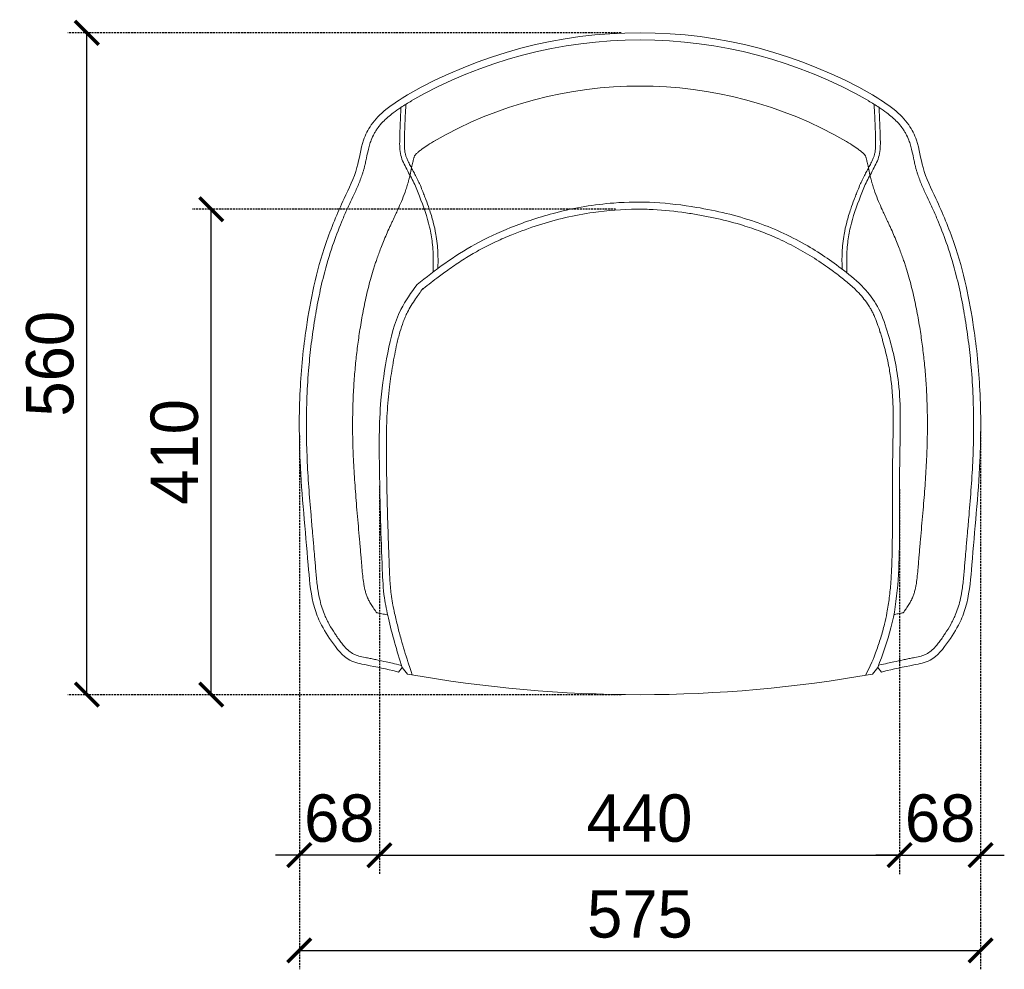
# Model space of a CAD drawing. Header units: millimetres. Extents: x 193134 to 268609, y 2024 to 10978.
# Tile 20 of 27: x 260055 to 260886, y 8786 to 9588. Entities that reach past the tile are written whole.
import ezdxf

# ---------------------------------------------------------------- set-up
doc = ezdxf.new("R2010")
doc.units = ezdxf.units.MM
doc.header["$LTSCALE"] = 2.5
doc.linetypes.add('DASHED2', pattern=[9.525, 6.35, -3.175])
doc.layers.add('Dimension', color=40, linetype='Continuous', lineweight=0)
doc.layers.add('ELEVATION 4', color=35, linetype='Continuous', lineweight=9)
doc.styles.get("Standard").update_dxf_attribs({"font": 'GOTHIC.TTF'})
doc.dimstyles.new('AJKD_20', dxfattribs={"dimscale": 20, "dimtxt": 2, "dimasz": 1, "dimexe": 0.8, "dimexo": 0.8, "dimgap": 0.5, "dimtad": 1, "dimdec": 0, "dimzin": 0, "dimdsep": 46, "dimtxsty": 'Standard', "dimblk": 'ARCHTICK', "dimcen": 0.125, "dimclrd": 251, "dimclre": 251, "dimclrt": 42, "dimadec": 0, "dimazin": 0, "dimtfac": 1, "dimtdec": 0, "dimtix": 1, "dimtmove": 0, "dimatfit": 3, "dimfxl": 0, "dimtolj": 1, "dimtzin": 0, "dimarcsym": 0})

# ---------------------------------------------------------------- blocks, each defined once
blk = doc.blocks.new('_ArchTick')
at = {"color": 0, "linetype": 'ByBlock', "const_width": 0.15}
blk.add_lwpolyline([(-0.5, -0.5), (0.5, 0.5)], dxfattribs=at)
blk = doc.blocks.new('*D46')
at = {"layer": 'Defpoints', "color": 0, "ltscale": 0.1}
for p in [(260358.47, 9210.2), (260797.61, 9207.32), (260797.61, 8882.22)]:
    blk.add_point(p, dxfattribs=at)
at = {"layer": 'Dimension', "color": 251, "linetype": 'DASHED2', "lineweight": -2, "ltscale": 0.1}
for p, q in [((260358.47, 9194.2), (260358.47, 8866.22)), ((260797.61, 9191.32), (260797.61, 8866.22))]:
    blk.add_line(p, q, dxfattribs=at)
at = {"layer": 'Dimension', "color": 251, "lineweight": -2, "ltscale": 0.1}
blk.add_line((260358.47, 8882.22), (260797.61, 8882.22), dxfattribs=at)
at = {"layer": 'Dimension', "color": 251, "lineweight": -2, "ltscale": 0.1, "xscale": 20, "yscale": 20, "zscale": 20, "rotation": 180}
blk.add_blockref('_ArchTick', (260358.47, 8882.22), dxfattribs=at)
at = {"layer": 'Dimension', "color": 251, "lineweight": -2, "ltscale": 0.1, "xscale": 20, "yscale": 20, "zscale": 20}
blk.add_blockref('_ArchTick', (260797.61, 8882.22), dxfattribs=at)
at = {"layer": 'Dimension', "color": 42, "ltscale": 0.1, "insert": (260578.04, 8913.23), "char_height": 40, "attachment_point": 5}
blk.add_mtext('\\A1;440', dxfattribs=at)
blk = doc.blocks.new('*D47')
at = {"layer": 'Defpoints', "color": 0, "ltscale": 0.1}
for p in [(260290.88, 9252.5), (260865.95, 9255.97), (260865.95, 8801.8)]:
    blk.add_point(p, dxfattribs=at)
at = {"layer": 'Dimension', "color": 251, "linetype": 'DASHED2', "lineweight": -2, "ltscale": 0.1}
for p, q in [((260290.88, 9236.5), (260290.88, 8785.8)), ((260865.95, 9239.97), (260865.95, 8785.8))]:
    blk.add_line(p, q, dxfattribs=at)
at = {"layer": 'Dimension', "color": 251, "lineweight": -2, "ltscale": 0.1}
blk.add_line((260290.88, 8801.8), (260865.95, 8801.8), dxfattribs=at)
at = {"layer": 'Dimension', "color": 251, "lineweight": -2, "ltscale": 0.1, "xscale": 20, "yscale": 20, "zscale": 20, "rotation": 180}
blk.add_blockref('_ArchTick', (260290.88, 8801.8), dxfattribs=at)
at = {"layer": 'Dimension', "color": 251, "lineweight": -2, "ltscale": 0.1, "xscale": 20, "yscale": 20, "zscale": 20}
blk.add_blockref('_ArchTick', (260865.95, 8801.8), dxfattribs=at)
at = {"layer": 'Dimension', "color": 42, "ltscale": 0.1, "insert": (260578.41, 8832.3), "char_height": 40, "attachment_point": 5}
blk.add_mtext('\\A1;575', dxfattribs=at)
blk = doc.blocks.new('*D48')
at = {"layer": 'Defpoints', "color": 0, "ltscale": 0.1}
for p in [(260216.55, 9427.71), (260573.88, 9427.71), (260578.47, 9017.73)]:
    blk.add_point(p, dxfattribs=at)
at = {"layer": 'Dimension', "color": 251, "linetype": 'DASHED2', "lineweight": -2, "ltscale": 0.1}
for p, q in [((260557.88, 9427.71), (260200.55, 9427.71)), ((260562.47, 9017.73), (260200.55, 9017.73))]:
    blk.add_line(p, q, dxfattribs=at)
at = {"layer": 'Dimension', "color": 251, "lineweight": -2, "ltscale": 0.1}
blk.add_line((260216.55, 9017.73), (260216.55, 9427.71), dxfattribs=at)
at = {"layer": 'Dimension', "color": 251, "lineweight": -2, "ltscale": 0.1, "xscale": 20, "yscale": 20, "zscale": 20}
for p, rotation in [((260216.55, 9427.71), 90), ((260216.55, 9017.73), 270)]:
    blk.add_blockref('_ArchTick', p, dxfattribs=dict(at, rotation=rotation))
at = {"layer": 'Dimension', "color": 42, "ltscale": 0.1, "insert": (260185.55, 9222.72), "char_height": 40, "attachment_point": 5, "rotation": 90}
blk.add_mtext('\\A1;410', dxfattribs=at)
blk = doc.blocks.new('*D49')
at = {"layer": 'Defpoints', "color": 0, "ltscale": 0.1}
for p in [(260111.54, 9576.71), (260578.44, 9576.71), (260578.47, 9017.73)]:
    blk.add_point(p, dxfattribs=at)
at = {"layer": 'Dimension', "color": 251, "linetype": 'DASHED2', "lineweight": -2, "ltscale": 0.1}
for p, q in [((260562.44, 9576.71), (260095.54, 9576.71)), ((260562.47, 9017.73), (260095.54, 9017.73))]:
    blk.add_line(p, q, dxfattribs=at)
at = {"layer": 'Dimension', "color": 251, "lineweight": -2, "ltscale": 0.1}
blk.add_line((260111.54, 9017.73), (260111.54, 9576.71), dxfattribs=at)
at = {"layer": 'Dimension', "color": 251, "lineweight": -2, "ltscale": 0.1, "xscale": 20, "yscale": 20, "zscale": 20}
for p, rotation in [((260111.54, 9576.71), 90), ((260111.54, 9017.73), 270)]:
    blk.add_blockref('_ArchTick', p, dxfattribs=dict(at, rotation=rotation))
at = {"layer": 'Dimension', "color": 42, "ltscale": 0.1, "insert": (260080.53, 9297.22), "char_height": 40, "attachment_point": 5, "rotation": 90}
blk.add_mtext('\\A1;560', dxfattribs=at)
blk = doc.blocks.new('*D50')
at = {"layer": 'Defpoints', "color": 0, "ltscale": 0.1}
for p in [(260290.88, 9252.5), (260358.47, 9210.2), (260290.88, 8882.22)]:
    blk.add_point(p, dxfattribs=at)
at = {"layer": 'Dimension', "color": 251, "linetype": 'DASHED2', "lineweight": -2, "ltscale": 0.1}
for p, q in [((260290.88, 9236.5), (260290.88, 8866.22)), ((260358.47, 9194.2), (260358.47, 8866.22))]:
    blk.add_line(p, q, dxfattribs=at)
at = {"layer": 'Dimension', "color": 251, "lineweight": -2, "ltscale": 0.1}
for p, q in [((260290.88, 8882.22), (260270.88, 8882.22)), ((260358.47, 8882.22), (260290.88, 8882.22)), ((260358.47, 8882.22), (260378.47, 8882.22))]:
    blk.add_line(p, q, dxfattribs=at)
at = {"layer": 'Dimension', "color": 251, "lineweight": -2, "ltscale": 0.1, "xscale": 20, "yscale": 20, "zscale": 20}
blk.add_blockref('_ArchTick', (260290.88, 8882.22), dxfattribs=at)
at = {"layer": 'Dimension', "color": 251, "lineweight": -2, "ltscale": 0.1, "xscale": 20, "yscale": 20, "zscale": 20, "rotation": 180}
blk.add_blockref('_ArchTick', (260358.47, 8882.22), dxfattribs=at)
at = {"layer": 'Dimension', "color": 42, "ltscale": 0.1, "insert": (260324.67, 8913.23), "char_height": 40, "attachment_point": 5}
blk.add_mtext('\\A1;68', dxfattribs=at)
blk = doc.blocks.new('*D51')
at = {"layer": 'Defpoints', "color": 0, "ltscale": 0.1}
for p in [(260865.95, 9255.97), (260797.61, 9207.32), (260865.95, 8882.22)]:
    blk.add_point(p, dxfattribs=at)
at = {"layer": 'Dimension', "color": 251, "linetype": 'DASHED2', "lineweight": -2, "ltscale": 0.1}
for p, q in [((260865.95, 9239.97), (260865.95, 8866.22)), ((260797.61, 9191.32), (260797.61, 8866.22))]:
    blk.add_line(p, q, dxfattribs=at)
at = {"layer": 'Dimension', "color": 251, "lineweight": -2, "ltscale": 0.1}
for p, q in [((260797.61, 8882.22), (260777.61, 8882.22)), ((260797.61, 8882.22), (260865.95, 8882.22)), ((260865.95, 8882.22), (260885.95, 8882.22))]:
    blk.add_line(p, q, dxfattribs=at)
at = {"layer": 'Dimension', "color": 251, "lineweight": -2, "ltscale": 0.1, "xscale": 20, "yscale": 20, "zscale": 20}
blk.add_blockref('_ArchTick', (260797.61, 8882.22), dxfattribs=at)
at = {"layer": 'Dimension', "color": 251, "lineweight": -2, "ltscale": 0.1, "xscale": 20, "yscale": 20, "zscale": 20, "rotation": 180}
blk.add_blockref('_ArchTick', (260865.95, 8882.22), dxfattribs=at)
at = {"layer": 'Dimension', "color": 42, "ltscale": 0.1, "insert": (260831.78, 8913.23), "char_height": 40, "attachment_point": 5}
blk.add_mtext('\\A1;68', dxfattribs=at)

msp = doc.modelspace()

# ---------------------------------------------------------------- linework, layer by layer
at = {"layer": 'ELEVATION 4'}
for p, q in [((260374.49, 9036.73), (260373.03, 9037.3)), ((260377.77, 9040.61), (260374.49, 9036.73)), ((260382.26, 9035.16), (260377.77, 9040.61)), ((260774.62, 9035.16), (260779.11, 9040.61)), ((260779.11, 9040.61), (260782.38, 9036.73)), ((260782.38, 9036.73), (260783.85, 9037.3))]:
    msp.add_line(p, q, dxfattribs=at)
for centre, radius, start, end in [((260578.44, 9183.33), 393.38, 60.09241, 119.90759), ((260578.44, 9183.33), 387.38, 60.09241, 119.90759), ((260578.44, 9183.33), 348.38, 60.09241, 119.90759), ((260578.26, 10132.39), 1114.65, 259.87554, 280.14621)]:
    msp.add_arc(centre, radius, start, end, dxfattribs=at)
for points in [[(260382.3, 9524.32), (260363.91, 9511.84), (260351.55, 9498.86), (260345.12, 9486), (260339.53, 9462.94), (260328.74, 9436.72), (260313.24, 9398.83), (260303.18, 9362.76), (260296.79, 9327.91), (260291.55, 9274.84), (260291.55, 9214.99), (260298.36, 9127.29), (260302.68, 9095.02), (260307.47, 9080.97), (260317.94, 9062.99), (260333.57, 9046.9), (260347.34, 9042.88), (260373.03, 9037.3)], [(260774.58, 9524.32), (260792.97, 9511.84), (260805.32, 9498.86), (260811.76, 9486), (260817.35, 9462.94), (260828.14, 9436.72), (260843.63, 9398.83), (260853.7, 9362.76), (260860.08, 9327.91), (260865.32, 9274.84), (260865.32, 9214.99), (260858.52, 9127.29), (260854.19, 9095.02), (260849.4, 9080.97), (260838.93, 9062.99), (260823.31, 9046.9), (260809.54, 9042.88), (260783.85, 9037.3)], [(260390.25, 9364.15), (260413.66, 9381.93), (260439.12, 9398), (260469.19, 9412.16), (260507.44, 9424.79), (260556.4, 9432.95), (260590.68, 9433.36), (260626.18, 9429.28), (260675.55, 9417.04), (260717.99, 9397.87), (260750.23, 9376.24), (260767.36, 9361.15), (260778.84, 9345.67), (260787.18, 9324.67), (260796.64, 9281.1), (260797.77, 9221.8), (260797.41, 9146.85), (260790.26, 9074.22), (260779.11, 9040.61)], [(260390.25, 9364.15), (260376.65, 9343.06), (260365.52, 9306.4), (260359.75, 9266.47), (260358.52, 9206.75), (260360.91, 9123.22), (260362.72, 9099.48), (260366.07, 9082.46), (260371.23, 9062.09), (260377.77, 9040.61)]]:
    msp.add_spline(points, degree=3, dxfattribs=at)
for points, knots in [([(260385.45, 9519.22), (260382.45, 9517.36), (260379.5, 9515.54), (260374.38, 9512.17), (260372.18, 9510.64), (260368.52, 9507.87), (260367.01, 9506.66), (260364.12, 9504.13), (260362.73, 9502.82), (260359.9, 9499.87), (260358.49, 9498.2), (260356.63, 9495.68), (260356.08, 9494.87), (260355.02, 9493.21), (260354.52, 9492.36), (260353.1, 9489.75), (260352.26, 9487.94), (260351.26, 9485.38), (260351, 9484.67), (260350.51, 9483.23), (260350.28, 9482.5), (260349.63, 9480.27), (260349.24, 9478.73), (260348.24, 9474.42), (260347.68, 9471.57), (260346.78, 9467.33), (260346.49, 9466.01), (260345.96, 9463.78), (260345.73, 9462.88), (260345.26, 9461.15), (260345.02, 9460.33), (260344.53, 9458.71), (260344.28, 9457.91), (260343.48, 9455.52), (260342.91, 9453.95), (260341.11, 9449.31), (260339.8, 9446.31), (260337.36, 9440.97), (260336.25, 9438.61), (260334.39, 9434.65), (260333.64, 9433.04), (260332.16, 9429.81), (260331.43, 9428.2), (260329.26, 9423.34), (260327.86, 9420.09), (260323.8, 9410.32), (260321.28, 9403.76), (260316.14, 9388.8), (260313.66, 9380.31), (260309.83, 9365.18), (260308.35, 9358.58), (260305.7, 9345.33), (260304.52, 9338.66), (260302.43, 9325.24), (260301.5, 9318.49), (260299.89, 9304.97), (260299.21, 9298.19), (260297.97, 9283), (260297.48, 9274.58), (260296.89, 9257.71), (260296.79, 9249.26), (260296.92, 9232.87), (260297.13, 9224.93), (260298.15, 9201.14), (260299.37, 9185.28), (260301.15, 9164.36), (260301.6, 9159.36), (260302.38, 9150.55), (260302.72, 9146.74), (260303.3, 9140.03), (260303.55, 9137.13), (260303.96, 9132.36), (260304.12, 9130.5), (260304.44, 9126.61), (260304.6, 9124.6), (260304.93, 9120.6), (260305.11, 9118.62), (260305.68, 9112.71), (260306.14, 9108.84), (260307.19, 9102.39), (260307.71, 9099.78), (260308.84, 9095.07), (260309.43, 9092.97), (260310.77, 9088.82), (260311.52, 9086.79), (260312.91, 9083.48), (260313.5, 9082.17), (260314.79, 9079.57), (260315.47, 9078.28), (260317.63, 9074.43), (260319.22, 9071.88), (260321.53, 9068.38), (260322.16, 9067.45), (260323.65, 9065.27), (260324.5, 9064.05), (260326.23, 9061.69), (260327.1, 9060.56), (260329.21, 9058.01), (260330.46, 9056.66), (260333.01, 9054.34), (260334.31, 9053.37), (260336.04, 9052.37), (260336.44, 9052.16), (260337.29, 9051.76), (260337.74, 9051.56), (260339.13, 9051.02), (260340.14, 9050.69), (260342.84, 9049.94), (260344.61, 9049.55), (260347.12, 9049.04), (260347.78, 9048.91), (260349.78, 9048.51), (260351.1, 9048.24), (260353.74, 9047.69), (260355.06, 9047.41), (260358.98, 9046.58), (260361.58, 9046.01), (260367.57, 9044.68), (260370.96, 9043.92), (260377.18, 9042.46)], [0, 0, 0, 0, 10.573034, 10.573034, 18.995919, 18.995919, 25.203504, 25.203504, 31.41109, 31.41109, 38.721306, 38.721306, 42.067937, 42.067937, 45.414567, 45.414567, 52.107828, 52.107828, 54.658388, 54.658388, 57.208949, 57.208949, 62.31007, 62.31007, 71.107235, 71.107235, 74.999829, 74.999829, 77.638588, 77.638588, 80.006252, 80.006252, 82.373915, 82.373915, 87.109242, 87.109242, 96.579895, 96.579895, 104.290763, 104.290763, 109.665234, 109.665234, 115.039704, 115.039704, 125.788645, 125.788645, 147.286526, 147.286526, 174.271672, 174.271672, 194.82788, 194.82788, 215.384088, 215.384088, 236.023342, 236.023342, 256.662596, 256.662596, 282.24167, 282.24167, 307.820743, 307.820743, 331.843596, 331.843596, 379.889301, 379.889301, 394.975876, 394.975876, 406.426823, 406.426823, 415.127349, 415.127349, 420.71496, 420.71496, 426.755251, 426.755251, 432.795542, 432.795542, 444.876124, 444.876124, 453.320276, 453.320276, 460.30902, 460.30902, 467.297765, 467.297765, 472.028305, 472.028305, 476.758845, 476.758845, 486.219925, 486.219925, 489.612378, 489.612378, 494.113734, 494.113734, 498.61509, 498.61509, 504.866294, 504.866294, 511.117498, 511.117498, 513.022313, 513.022313, 514.927129, 514.927129, 518.73676, 518.73676, 524.488564, 524.488564, 526.472208, 526.472208, 530.439498, 530.439498, 534.406787, 534.406787, 542.341365, 542.341365, 552.831428, 552.831428, 552.831428, 552.831428]), ([(260771.42, 9519.22), (260774.43, 9517.36), (260777.38, 9515.54), (260782.49, 9512.17), (260784.69, 9510.64), (260788.36, 9507.87), (260789.86, 9506.66), (260792.76, 9504.13), (260794.14, 9502.82), (260796.97, 9499.87), (260798.39, 9498.2), (260800.24, 9495.68), (260800.8, 9494.87), (260801.85, 9493.21), (260802.35, 9492.36), (260803.77, 9489.75), (260804.61, 9487.94), (260805.61, 9485.38), (260805.87, 9484.67), (260806.36, 9483.23), (260806.59, 9482.5), (260807.24, 9480.27), (260807.63, 9478.73), (260808.63, 9474.42), (260809.19, 9471.57), (260810.09, 9467.33), (260810.39, 9466.01), (260810.92, 9463.78), (260811.15, 9462.88), (260811.62, 9461.15), (260811.85, 9460.33), (260812.34, 9458.71), (260812.6, 9457.91), (260813.4, 9455.52), (260813.97, 9453.95), (260815.77, 9449.31), (260817.08, 9446.31), (260819.51, 9440.97), (260820.62, 9438.61), (260822.48, 9434.65), (260823.23, 9433.04), (260824.71, 9429.81), (260825.45, 9428.2), (260827.61, 9423.34), (260829.01, 9420.09), (260833.08, 9410.32), (260835.6, 9403.76), (260840.73, 9388.8), (260843.22, 9380.31), (260847.05, 9365.18), (260848.53, 9358.58), (260851.18, 9345.33), (260852.35, 9338.66), (260854.45, 9325.24), (260855.38, 9318.49), (260856.99, 9304.97), (260857.67, 9298.19), (260858.9, 9283), (260859.39, 9274.58), (260859.98, 9257.71), (260860.08, 9249.26), (260859.96, 9232.87), (260859.75, 9224.93), (260858.72, 9201.14), (260857.51, 9185.28), (260855.72, 9164.36), (260855.28, 9159.36), (260854.5, 9150.55), (260854.16, 9146.74), (260853.57, 9140.03), (260853.32, 9137.13), (260852.92, 9132.36), (260852.76, 9130.5), (260852.44, 9126.61), (260852.28, 9124.6), (260851.94, 9120.6), (260851.77, 9118.62), (260851.19, 9112.71), (260850.73, 9108.84), (260849.68, 9102.39), (260849.17, 9099.78), (260848.04, 9095.07), (260847.45, 9092.97), (260846.11, 9088.82), (260845.36, 9086.79), (260843.97, 9083.48), (260843.37, 9082.17), (260842.09, 9079.57), (260841.41, 9078.28), (260839.25, 9074.43), (260837.66, 9071.88), (260835.34, 9068.38), (260834.72, 9067.45), (260833.23, 9065.27), (260832.37, 9064.05), (260830.65, 9061.69), (260829.78, 9060.56), (260827.67, 9058.01), (260826.41, 9056.66), (260823.86, 9054.34), (260822.57, 9053.37), (260820.84, 9052.37), (260820.43, 9052.16), (260819.58, 9051.76), (260819.14, 9051.56), (260817.74, 9051.02), (260816.74, 9050.69), (260814.04, 9049.94), (260812.27, 9049.55), (260809.75, 9049.04), (260809.1, 9048.91), (260807.1, 9048.51), (260805.77, 9048.24), (260803.13, 9047.69), (260801.82, 9047.41), (260797.89, 9046.58), (260795.3, 9046.01), (260789.3, 9044.68), (260785.91, 9043.92), (260779.9, 9042.76)], [0, 0, 0, 0, 10.573034, 10.573034, 18.995919, 18.995919, 25.203504, 25.203504, 31.41109, 31.41109, 38.721306, 38.721306, 42.067937, 42.067937, 45.414567, 45.414567, 52.107828, 52.107828, 54.658388, 54.658388, 57.208949, 57.208949, 62.31007, 62.31007, 71.107235, 71.107235, 74.999829, 74.999829, 77.638588, 77.638588, 80.006252, 80.006252, 82.373915, 82.373915, 87.109242, 87.109242, 96.579895, 96.579895, 104.290763, 104.290763, 109.665234, 109.665234, 115.039704, 115.039704, 125.788645, 125.788645, 147.286526, 147.286526, 174.271672, 174.271672, 194.82788, 194.82788, 215.384088, 215.384088, 236.023342, 236.023342, 256.662596, 256.662596, 282.24167, 282.24167, 307.820743, 307.820743, 331.843596, 331.843596, 379.889301, 379.889301, 394.975876, 394.975876, 406.426823, 406.426823, 415.127349, 415.127349, 420.71496, 420.71496, 426.755251, 426.755251, 432.795542, 432.795542, 444.876124, 444.876124, 453.320276, 453.320276, 460.30902, 460.30902, 467.297765, 467.297765, 472.028305, 472.028305, 476.758845, 476.758845, 486.219925, 486.219925, 489.612378, 489.612378, 494.113734, 494.113734, 498.61509, 498.61509, 504.866294, 504.866294, 511.117498, 511.117498, 513.022313, 513.022313, 514.927129, 514.927129, 518.73676, 518.73676, 524.488564, 524.488564, 526.472208, 526.472208, 530.439498, 530.439498, 534.406787, 534.406787, 542.341365, 542.341365, 552.831428, 552.831428, 552.831428, 552.831428]), ([(260376.67, 9513.67), (260376.18, 9504.66), (260375.55, 9491.18), (260375.49, 9473.07), (260381.62, 9461.26), (260387.73, 9450.26), (260394.3, 9433.92), (260400.21, 9417.24), (260403.5, 9398.85), (260404.11, 9386.13), (260403.83, 9377.84), (260403.71, 9374.6)], [7.44994, 7.44994, 7.44994, 7.44994, 34.656087, 48.015265, 60.755321, 73.765896, 85.924074, 113.479723, 126.677765, 141.837755, 151.562782, 151.562782, 151.562782, 151.562782]), ([(260380.82, 9516.34), (260380.59, 9512.13), (260380.36, 9507.93), (260380.07, 9501.56), (260379.98, 9499.4), (260379.84, 9495.63), (260379.79, 9494.03), (260379.7, 9491.08), (260379.66, 9489.75), (260379.61, 9487.1), (260379.58, 9485.78), (260379.56, 9483.21), (260379.56, 9481.95), (260379.65, 9479.68), (260379.72, 9478.66), (260379.95, 9476.53), (260380.13, 9475.43), (260380.47, 9473.98), (260380.58, 9473.57), (260380.82, 9472.76), (260380.95, 9472.36), (260381.37, 9471.13), (260381.69, 9470.31), (260382.62, 9468.17), (260383.27, 9466.84), (260384.61, 9464.27), (260385.28, 9463.03), (260386.61, 9460.56), (260387.29, 9459.31), (260388.66, 9456.74), (260389.36, 9455.4), (260390.46, 9453.2), (260390.88, 9452.35), (260391.69, 9450.64), (260392.08, 9449.78), (260393.23, 9447.19), (260393.95, 9445.45), (260395.17, 9442.41), (260395.68, 9441.1), (260396.69, 9438.48), (260397.19, 9437.17), (260398.67, 9433.21), (260399.63, 9430.55), (260401.78, 9424.19), (260402.92, 9420.45), (260404.78, 9413.31), (260405.53, 9409.92), (260406.58, 9403.95), (260406.94, 9401.4), (260407.49, 9396.27), (260407.68, 9393.7), (260407.91, 9388.71), (260407.95, 9386.28), (260407.93, 9381.79), (260407.88, 9379.73), (260407.82, 9377.68)], [4.545702, 4.545702, 4.545702, 4.545702, 17.259579, 17.259579, 23.78312, 23.78312, 28.61488, 28.61488, 32.628493, 32.628493, 36.543489, 36.543489, 40.458486, 40.458486, 43.808174, 43.808174, 47.653665, 47.653665, 49.135159, 49.135159, 50.616654, 50.616654, 53.579642, 53.579642, 58.262069, 58.262069, 62.474352, 62.474352, 66.686636, 66.686636, 71.126268, 71.126268, 73.871483, 73.871483, 76.616697, 76.616697, 82.107126, 82.107126, 86.270971, 86.270971, 90.434815, 90.434815, 98.762505, 98.762505, 110.190892, 110.190892, 120.27507, 120.27507, 127.743104, 127.743104, 135.211137, 135.211137, 142.276063, 142.276063, 148.357648, 148.357648, 148.357648, 148.357648]), ([(260776.06, 9516.34), (260776.29, 9512.13), (260776.51, 9507.93), (260776.8, 9501.56), (260776.89, 9499.4), (260777.04, 9495.63), (260777.09, 9494.03), (260777.18, 9491.08), (260777.21, 9489.75), (260777.27, 9487.1), (260777.29, 9485.78), (260777.32, 9483.21), (260777.31, 9481.95), (260777.23, 9479.68), (260777.16, 9478.66), (260776.92, 9476.53), (260776.74, 9475.43), (260776.4, 9473.98), (260776.3, 9473.57), (260776.06, 9472.76), (260775.93, 9472.36), (260775.51, 9471.13), (260775.18, 9470.31), (260774.26, 9468.17), (260773.6, 9466.84), (260772.27, 9464.27), (260771.6, 9463.03), (260770.26, 9460.56), (260769.59, 9459.31), (260768.21, 9456.74), (260767.52, 9455.4), (260766.41, 9453.2), (260766, 9452.35), (260765.19, 9450.64), (260764.79, 9449.78), (260763.65, 9447.19), (260762.93, 9445.45), (260761.7, 9442.41), (260761.19, 9441.1), (260760.18, 9438.48), (260759.68, 9437.17), (260758.2, 9433.21), (260757.25, 9430.55), (260755.1, 9424.19), (260753.96, 9420.45), (260752.09, 9413.31), (260751.34, 9409.92), (260750.3, 9403.95), (260749.94, 9401.4), (260749.38, 9396.27), (260749.19, 9393.7), (260748.97, 9388.71), (260748.92, 9386.28), (260748.95, 9381.6), (260749, 9379.35), (260749.07, 9377.13)], [4.545702, 4.545702, 4.545702, 4.545702, 17.259579, 17.259579, 23.78312, 23.78312, 28.61488, 28.61488, 32.628493, 32.628493, 36.543489, 36.543489, 40.458486, 40.458486, 43.808174, 43.808174, 47.653665, 47.653665, 49.135159, 49.135159, 50.616654, 50.616654, 53.579642, 53.579642, 58.262069, 58.262069, 62.474352, 62.474352, 66.686636, 66.686636, 71.126268, 71.126268, 73.871483, 73.871483, 76.616697, 76.616697, 82.107126, 82.107126, 86.270971, 86.270971, 90.434815, 90.434815, 98.762505, 98.762505, 110.190892, 110.190892, 120.27507, 120.27507, 127.743104, 127.743104, 135.211137, 135.211137, 142.276063, 142.276063, 148.907949, 148.907949, 148.907949, 148.907949]), ([(260780.21, 9513.67), (260780.69, 9504.66), (260781.33, 9491.18), (260781.39, 9473.07), (260775.26, 9461.26), (260769.14, 9450.26), (260762.58, 9433.92), (260756.66, 9417.24), (260753.38, 9398.85), (260752.77, 9386.13), (260753.05, 9377.84), (260753.16, 9374.6)], [7.44994, 7.44994, 7.44994, 7.44994, 34.656087, 48.015265, 60.755321, 73.765896, 85.924074, 113.479723, 126.677765, 141.837755, 151.562782, 151.562782, 151.562782, 151.562782]), ([(260405.96, 9486.05), (260403.51, 9484.53), (260401.31, 9483.17), (260397.45, 9480.67), (260395.78, 9479.55), (260393.34, 9477.76), (260392.44, 9477.06), (260390.92, 9475.78), (260390.3, 9475.2), (260389.34, 9474.23), (260389, 9473.84), (260388.73, 9473.49), (260388.67, 9473.42), (260388.61, 9473.33), (260388.58, 9473.3), (260388.55, 9473.25), (260388.53, 9473.22), (260388.47, 9473.13), (260388.43, 9473.06), (260388.28, 9472.81), (260388.18, 9472.61), (260387.97, 9472.17), (260387.88, 9471.94), (260387.76, 9471.63), (260387.74, 9471.56), (260387.69, 9471.41), (260387.66, 9471.33), (260387.59, 9471.11), (260387.55, 9470.98), (260387.42, 9470.56), (260387.33, 9470.2), (260387, 9468.93), (260386.74, 9467.79), (260386.13, 9464.97), (260385.79, 9463.29), (260384.96, 9459.37), (260384.48, 9457.14), (260383.7, 9453.97), (260383.52, 9453.27), (260383.21, 9452.08), (260383.08, 9451.6), (260382.84, 9450.73), (260382.73, 9450.33), (260382.5, 9449.55), (260382.39, 9449.17), (260382.05, 9448.02), (260381.81, 9447.26), (260381.1, 9445.03), (260380.61, 9443.59), (260379.12, 9439.39), (260378.08, 9436.77), (260376.03, 9431.83), (260375.01, 9429.53), (260373.38, 9425.94), (260372.75, 9424.59), (260371.3, 9421.48), (260370.5, 9419.79), (260369.52, 9417.7), (260369.29, 9417.21), (260368.83, 9416.21), (260368.6, 9415.72), (260367.92, 9414.23), (260367.47, 9413.25), (260366.14, 9410.29), (260365.27, 9408.33), (260362.74, 9402.46), (260361.15, 9398.59), (260358.44, 9391.63), (260357.3, 9388.53), (260355.8, 9384.22), (260355.38, 9382.99), (260354.57, 9380.51), (260354.16, 9379.27), (260352.99, 9375.51), (260352.23, 9372.97), (260350.06, 9365.29), (260348.73, 9360.07), (260346.37, 9349.81), (260345.33, 9344.79), (260343.42, 9334.64), (260342.55, 9329.5), (260341.4, 9321.96), (260341.05, 9319.6), (260340.4, 9314.89), (260340.09, 9312.53), (260339.2, 9305.45), (260338.68, 9300.72), (260337.73, 9290.94), (260337.32, 9285.89), (260336.64, 9275.73), (260336.38, 9270.63), (260336, 9260.38), (260335.89, 9255.24), (260335.78, 9239.76), (260335.98, 9229.37), (260336.56, 9215.68), (260336.72, 9212.42), (260337.09, 9205.87), (260337.3, 9202.58), (260337.96, 9192.65), (260338.48, 9185.97), (260339.64, 9171.94), (260340.29, 9164.58), (260341.27, 9153.53), (260341.59, 9149.9), (260342.07, 9144.38), (260342.23, 9142.5), (260342.56, 9138.76), (260342.72, 9136.9), (260342.96, 9133.95), (260343.05, 9132.86), (260343.2, 9131.05), (260343.26, 9130.32), (260343.38, 9128.9), (260343.44, 9128.19), (260343.61, 9126.13), (260343.72, 9124.79), (260344.06, 9120.93), (260344.29, 9118.55), (260344.81, 9114.17), (260345.1, 9112.17), (260345.58, 9109.39), (260345.76, 9108.47), (260346.09, 9106.98), (260346.23, 9106.38), (260346.52, 9105.24), (260346.67, 9104.67), (260347.14, 9103.04), (260347.49, 9102.01), (260348.06, 9100.5), (260348.28, 9099.96), (260348.58, 9099.27), (260348.67, 9099.08), (260348.85, 9098.7), (260348.94, 9098.5), (260349.24, 9097.89), (260349.45, 9097.46), (260350.18, 9096.1), (260350.75, 9095.1), (260352.11, 9092.87), (260352.9, 9091.64), (260354.1, 9089.84), (260354.43, 9089.36), (260354.97, 9088.56), (260355.19, 9088.24), (260355.59, 9087.66), (260355.78, 9087.38), (260355.99, 9087.09), (260356.01, 9087.06), (260356.03, 9087.03)], [0, 0, 0, 0, 8.62953, 8.62953, 17.259061, 17.259061, 23.793336, 23.793336, 30.327611, 30.327611, 36.861887, 36.861887, 38.972618, 38.972618, 40.207082, 40.207082, 41.441546, 41.441546, 43.910475, 43.910475, 48.848332, 48.848332, 53.226619, 53.226619, 54.396869, 54.396869, 55.734927, 55.734927, 57.072986, 57.072986, 59.749102, 59.749102, 65.058101, 65.058101, 70.367101, 70.367101, 75.676101, 75.676101, 77.133881, 77.133881, 78.082888, 78.082888, 78.847136, 78.847136, 79.611384, 79.611384, 81.139879, 81.139879, 84.19687, 84.19687, 90.310851, 90.310851, 96.424833, 96.424833, 100.433638, 100.433638, 106.025189, 106.025189, 107.807056, 107.807056, 109.588924, 109.588924, 113.152658, 113.152658, 120.280128, 120.280128, 134.535067, 134.535067, 146.072608, 146.072608, 150.671738, 150.671738, 155.270868, 155.270868, 164.469128, 164.469128, 182.865647, 182.865647, 200.024067, 200.024067, 217.182487, 217.182487, 224.937095, 224.937095, 232.691703, 232.691703, 248.20092, 248.20092, 264.749079, 264.749079, 281.454808, 281.454808, 298.160537, 298.160537, 331.571995, 331.571995, 341.977934, 341.977934, 352.383873, 352.383873, 373.19575, 373.19575, 395.634732, 395.634732, 406.503089, 406.503089, 412.084166, 412.084166, 417.584196, 417.584196, 420.773561, 420.773561, 422.905524, 422.905524, 425.037486, 425.037486, 429.301411, 429.301411, 437.829261, 437.829261, 446.357111, 446.357111, 450.978696, 450.978696, 454.340249, 454.340249, 457.701802, 457.701802, 464.424908, 464.424908, 468.52436, 468.52436, 470.06531, 470.06531, 471.60626, 471.60626, 474.68816, 474.68816, 480.85196, 480.85196, 487.01576, 487.01576, 489.166915, 489.166915, 490.484759, 490.484759, 491.802603, 491.802603, 491.952094, 491.952094, 491.952094, 491.952094]), ([(260750.91, 9486.05), (260753.36, 9484.53), (260755.56, 9483.17), (260759.43, 9480.67), (260761.09, 9479.55), (260763.54, 9477.76), (260764.43, 9477.06), (260765.96, 9475.78), (260766.58, 9475.2), (260767.54, 9474.23), (260767.87, 9473.84), (260768.15, 9473.49), (260768.2, 9473.42), (260768.27, 9473.33), (260768.29, 9473.3), (260768.33, 9473.25), (260768.34, 9473.22), (260768.4, 9473.13), (260768.45, 9473.06), (260768.59, 9472.81), (260768.7, 9472.61), (260768.9, 9472.17), (260769, 9471.94), (260769.11, 9471.63), (260769.14, 9471.56), (260769.19, 9471.41), (260769.22, 9471.33), (260769.29, 9471.11), (260769.32, 9470.98), (260769.45, 9470.56), (260769.55, 9470.2), (260769.88, 9468.93), (260770.14, 9467.79), (260770.74, 9464.97), (260771.09, 9463.29), (260771.91, 9459.37), (260772.39, 9457.14), (260773.18, 9453.97), (260773.35, 9453.27), (260773.67, 9452.08), (260773.8, 9451.6), (260774.04, 9450.73), (260774.15, 9450.33), (260774.37, 9449.55), (260774.49, 9449.17), (260774.83, 9448.02), (260775.06, 9447.26), (260775.77, 9445.03), (260776.26, 9443.59), (260777.76, 9439.39), (260778.79, 9436.77), (260780.85, 9431.83), (260781.87, 9429.53), (260783.5, 9425.94), (260784.13, 9424.59), (260785.58, 9421.48), (260786.38, 9419.79), (260787.35, 9417.7), (260787.58, 9417.21), (260788.04, 9416.21), (260788.27, 9415.72), (260788.95, 9414.23), (260789.4, 9413.25), (260790.74, 9410.29), (260791.6, 9408.33), (260794.13, 9402.46), (260795.73, 9398.59), (260798.43, 9391.63), (260799.58, 9388.53), (260801.08, 9384.22), (260801.49, 9382.99), (260802.31, 9380.51), (260802.71, 9379.27), (260803.89, 9375.51), (260804.65, 9372.97), (260806.82, 9365.29), (260808.15, 9360.07), (260810.51, 9349.81), (260811.55, 9344.79), (260813.46, 9334.64), (260814.33, 9329.5), (260815.48, 9321.96), (260815.82, 9319.6), (260816.48, 9314.89), (260816.79, 9312.53), (260817.67, 9305.45), (260818.2, 9300.72), (260819.15, 9290.94), (260819.56, 9285.89), (260820.24, 9275.73), (260820.5, 9270.63), (260820.87, 9260.38), (260820.98, 9255.24), (260821.1, 9239.76), (260820.9, 9229.37), (260820.31, 9215.68), (260820.15, 9212.42), (260819.78, 9205.87), (260819.58, 9202.58), (260818.91, 9192.65), (260818.4, 9185.97), (260817.24, 9171.94), (260816.59, 9164.58), (260815.61, 9153.53), (260815.29, 9149.9), (260814.8, 9144.38), (260814.64, 9142.5), (260814.32, 9138.76), (260814.16, 9136.9), (260813.91, 9133.95), (260813.82, 9132.86), (260813.67, 9131.05), (260813.61, 9130.32), (260813.5, 9128.9), (260813.44, 9128.19), (260813.27, 9126.13), (260813.16, 9124.79), (260812.82, 9120.93), (260812.58, 9118.55), (260812.06, 9114.17), (260811.78, 9112.17), (260811.29, 9109.39), (260811.11, 9108.47), (260810.79, 9106.98), (260810.65, 9106.38), (260810.36, 9105.24), (260810.21, 9104.67), (260809.73, 9103.04), (260809.39, 9102.01), (260808.82, 9100.5), (260808.6, 9099.96), (260808.29, 9099.27), (260808.21, 9099.08), (260808.03, 9098.7), (260807.94, 9098.5), (260807.64, 9097.89), (260807.42, 9097.46), (260806.7, 9096.1), (260806.12, 9095.1), (260804.76, 9092.87), (260803.98, 9091.64), (260802.77, 9089.84), (260802.45, 9089.36), (260801.9, 9088.56), (260801.69, 9088.24), (260801.28, 9087.66), (260801.09, 9087.38), (260800.89, 9087.09), (260800.87, 9087.06), (260800.85, 9087.03)], [0, 0, 0, 0, 8.62953, 8.62953, 17.259061, 17.259061, 23.793336, 23.793336, 30.327611, 30.327611, 36.861887, 36.861887, 38.972618, 38.972618, 40.207082, 40.207082, 41.441546, 41.441546, 43.910475, 43.910475, 48.848332, 48.848332, 53.226619, 53.226619, 54.396869, 54.396869, 55.734927, 55.734927, 57.072986, 57.072986, 59.749102, 59.749102, 65.058101, 65.058101, 70.367101, 70.367101, 75.676101, 75.676101, 77.133881, 77.133881, 78.082888, 78.082888, 78.847136, 78.847136, 79.611384, 79.611384, 81.139879, 81.139879, 84.19687, 84.19687, 90.310851, 90.310851, 96.424833, 96.424833, 100.433638, 100.433638, 106.025189, 106.025189, 107.807056, 107.807056, 109.588924, 109.588924, 113.152658, 113.152658, 120.280128, 120.280128, 134.535067, 134.535067, 146.072608, 146.072608, 150.671738, 150.671738, 155.270868, 155.270868, 164.469128, 164.469128, 182.865647, 182.865647, 200.024067, 200.024067, 217.182487, 217.182487, 224.937095, 224.937095, 232.691703, 232.691703, 248.20092, 248.20092, 264.749079, 264.749079, 281.454808, 281.454808, 298.160537, 298.160537, 331.571995, 331.571995, 341.977934, 341.977934, 352.383873, 352.383873, 373.19575, 373.19575, 395.634732, 395.634732, 406.503089, 406.503089, 412.084166, 412.084166, 417.584196, 417.584196, 420.773561, 420.773561, 422.905524, 422.905524, 425.037486, 425.037486, 429.301411, 429.301411, 437.829261, 437.829261, 446.357111, 446.357111, 450.978696, 450.978696, 454.340249, 454.340249, 457.701802, 457.701802, 464.424908, 464.424908, 468.52436, 468.52436, 470.06531, 470.06531, 471.60626, 471.60626, 474.68816, 474.68816, 480.85196, 480.85196, 487.01576, 487.01576, 489.166915, 489.166915, 490.484759, 490.484759, 491.802603, 491.802603, 491.952094, 491.952094, 491.952094, 491.952094]), ([(260393.96, 9359.43), (260398.28, 9362.83), (260402.59, 9366.2), (260409.97, 9371.82), (260413.03, 9374.1), (260419.86, 9378.99), (260423.65, 9381.58), (260431.35, 9386.54), (260435.26, 9388.92), (260442.12, 9392.83), (260445.04, 9394.41), (260450.96, 9397.46), (260453.95, 9398.92), (260461.37, 9402.38), (260465.83, 9404.32), (260477.69, 9409.14), (260485.15, 9411.86), (260500.24, 9416.7), (260507.88, 9418.82), (260523.3, 9422.4), (260531.09, 9423.87), (260551.13, 9426.75), (260563.45, 9427.68), (260580.37, 9427.74), (260584.98, 9427.64), (260598.8, 9426.94), (260608.01, 9425.97), (260621.09, 9424.05), (260624.97, 9423.42), (260632.71, 9422.03), (260636.57, 9421.28), (260648.08, 9418.83), (260655.67, 9416.93), (260668.32, 9413.18), (260673.42, 9411.49), (260683.52, 9407.78), (260688.5, 9405.75), (260699.07, 9401.05), (260704.63, 9398.33), (260715.36, 9392.54), (260720.54, 9389.49), (260730.68, 9383.03), (260735.65, 9379.61), (260742.32, 9374.72), (260744.12, 9373.37), (260747.33, 9370.91), (260748.74, 9369.8), (260751.51, 9367.58), (260752.88, 9366.46), (260756.89, 9363.04), (260759.44, 9360.69), (260763.43, 9356.6), (260764.96, 9354.92), (260767.84, 9351.45), (260769.2, 9349.66), (260771.27, 9346.64), (260772.04, 9345.44), (260773.35, 9343.21), (260773.92, 9342.19), (260774.99, 9340.1), (260775.51, 9339.03), (260776.98, 9335.77), (260777.88, 9333.51), (260779.53, 9328.94), (260780.29, 9326.63), (260781.41, 9323.02), (260781.8, 9321.76), (260782.55, 9319.25), (260782.91, 9317.99), (260783.99, 9314.2), (260784.67, 9311.67), (260786.59, 9304.08), (260787.72, 9299), (260789.38, 9289.99), (260789.99, 9286.06), (260790.78, 9279.62), (260791.04, 9277.1), (260791.47, 9272.05), (260791.64, 9269.51), (260792.03, 9261.86), (260792.14, 9256.72), (260792.19, 9246.68), (260792.13, 9241.79), (260791.97, 9232.14), (260791.86, 9227.38), (260791.69, 9217.06), (260791.63, 9211.51), (260791.56, 9200.45), (260791.55, 9194.93), (260791.54, 9178.37), (260791.56, 9167.36), (260791.47, 9152.68), (260791.44, 9149.03), (260791.35, 9141.74), (260791.29, 9138.1), (260791.02, 9127.19), (260790.71, 9119.96), (260789.84, 9108.35), (260789.41, 9103.93), (260788.33, 9095.3), (260787.69, 9091.08), (260786.3, 9083.63), (260785.61, 9080.38), (260784.35, 9075.28), (260783.85, 9073.4), (260782.79, 9069.63), (260782.23, 9067.75), (260780.46, 9062.11), (260779.17, 9058.35), (260776.43, 9050.63), (260774.96, 9046.68), (260768.92, 9034.15)], [0, 0, 0, 0, 16.499216, 16.499216, 28.136895, 28.136895, 42.184877, 42.184877, 56.23286, 56.23286, 66.452731, 66.452731, 76.672602, 76.672602, 91.548091, 91.548091, 115.778648, 115.778648, 140.009204, 140.009204, 164.23976, 164.23976, 201.988452, 201.988452, 216.152964, 216.152964, 244.481988, 244.481988, 256.442419, 256.442419, 268.402851, 268.402851, 292.323713, 292.323713, 308.829725, 308.829725, 325.335737, 325.335737, 344.322743, 344.322743, 362.770607, 362.770607, 381.21847, 381.21847, 388.083495, 388.083495, 393.562355, 393.562355, 399.041216, 399.041216, 409.998937, 409.998937, 417.257052, 417.257052, 424.515167, 424.515167, 429.182508, 429.182508, 433.050835, 433.050835, 436.919161, 436.919161, 444.655815, 444.655815, 452.178652, 452.178652, 456.173726, 456.173726, 460.168799, 460.168799, 468.158947, 468.158947, 484.139242, 484.139242, 496.431401, 496.431401, 504.278169, 504.278169, 512.124937, 512.124937, 527.818472, 527.818472, 542.581377, 542.581377, 556.815432, 556.815432, 573.379428, 573.379428, 589.943425, 589.943425, 623.071418, 623.071418, 634.003328, 634.003328, 644.935237, 644.935237, 666.799056, 666.799056, 680.365082, 680.365082, 693.551497, 693.551497, 703.885937, 703.885937, 709.95895, 709.95895, 716.031962, 716.031962, 728.177986, 728.177986, 740.862262, 740.862262, 740.862262, 740.862262]), ([(260395.12, 9360.64), (260393, 9357.7), (260390.92, 9354.82), (260387.7, 9350.06), (260386.48, 9348.2), (260384.19, 9344.44), (260383.12, 9342.55), (260381.49, 9339.34), (260380.86, 9338.02), (260379.68, 9335.34), (260379.12, 9333.97), (260377.54, 9329.81), (260376.61, 9326.95), (260374.81, 9320.75), (260373.98, 9317.4), (260372.55, 9311), (260371.94, 9307.98), (260370.76, 9301.89), (260370.2, 9298.86), (260368.63, 9289.76), (260367.72, 9283.71), (260366.51, 9273.99), (260366.12, 9270.31), (260365.13, 9259.28), (260364.74, 9251.87), (260364.32, 9236.95), (260364.28, 9229.46), (260364.37, 9217.04), (260364.44, 9212.15), (260364.68, 9197.43), (260364.88, 9187.64), (260365.36, 9168.06), (260365.65, 9158.28), (260366.11, 9144.45), (260366.25, 9140.41), (260366.52, 9133.32), (260366.63, 9130.27), (260366.84, 9124.99), (260366.93, 9122.75), (260367.13, 9118.32), (260367.23, 9116.11), (260367.62, 9109.56), (260367.98, 9105.26), (260368.72, 9099.83), (260368.91, 9098.61), (260369.32, 9096.17), (260369.54, 9094.95), (260370.25, 9091.26), (260370.78, 9088.79), (260371.76, 9084.47), (260372.19, 9082.62), (260373.06, 9078.95), (260373.5, 9077.11), (260374.86, 9071.63), (260375.81, 9068), (260377.7, 9061.22), (260378.63, 9058.06), (260380.56, 9051.73), (260381.55, 9048.56), (260382.86, 9044.4), (260383.17, 9043.41), (260386.21, 9034.4)], [0, 0, 0, 0, 10.768297, 10.768297, 17.746394, 17.746394, 24.752133, 24.752133, 29.503559, 29.503559, 34.254985, 34.254985, 43.757836, 43.757836, 54.407998, 54.407998, 63.734795, 63.734795, 73.061591, 73.061591, 91.715185, 91.715185, 103.045812, 103.045812, 125.707067, 125.707067, 148.368322, 148.368322, 163.089238, 163.089238, 192.531069, 192.531069, 221.9729, 221.9729, 234.117114, 234.117114, 243.288977, 243.288977, 249.989979, 249.989979, 256.690981, 256.690981, 270.092985, 270.092985, 273.973668, 273.973668, 277.854352, 277.854352, 285.615718, 285.615718, 291.338574, 291.338574, 297.061429, 297.061429, 308.507139, 308.507139, 318.531014, 318.531014, 328.554889, 328.554889, 331.662777, 331.662777, 331.662777, 331.662777]), ([(260356.03, 9087.03), (260356.22, 9086.99), (260356.41, 9086.96), (260356.8, 9086.88), (260356.99, 9086.84), (260357.56, 9086.72), (260357.95, 9086.65), (260359.09, 9086.41), (260359.85, 9086.26), (260362.11, 9085.78), (260363.61, 9085.47), (260365.22, 9085.12), (260365.35, 9085.1), (260365.47, 9085.07)], [526.389861, 526.389861, 526.389861, 526.389861, 526.927011, 526.927011, 527.464161, 527.464161, 528.53846, 528.53846, 530.687059, 530.687059, 534.984257, 534.984257, 535.349925, 535.349925, 535.349925, 535.349925]), ([(260800.85, 9087.03), (260800.66, 9086.99), (260800.46, 9086.96), (260800.08, 9086.88), (260799.89, 9086.84), (260799.31, 9086.72), (260798.93, 9086.65), (260797.79, 9086.41), (260797.03, 9086.26), (260795.08, 9085.85), (260793.9, 9085.6), (260792.73, 9085.35)], [526.389861, 526.389861, 526.389861, 526.389861, 526.927011, 526.927011, 527.464161, 527.464161, 528.53846, 528.53846, 530.687059, 530.687059, 534.0748, 534.0748, 534.0748, 534.0748])]:
    msp.add_open_spline(points, degree=3, knots=knots, dxfattribs=at)

# ---------------------------------------------------------------- dimensions: what is measured, and where the dimension line sits
at = {"layer": 'Dimension', "ltscale": 0.1}
dim = msp.add_linear_dim(base=(260111.54, 9576.71), p1=(260578.47, 9017.73), p2=(260578.44, 9576.71), angle=90, text='560', dimstyle='AJKD_20', dxfattribs=at)
dim.commit()
dim.dimension.update_dxf_attribs({"geometry": '*D49', "text_midpoint": (260080.53, 9297.22)})
dim = msp.add_linear_dim(base=(260216.55, 9427.71), p1=(260578.47, 9017.73), p2=(260573.88, 9427.71), angle=90, dimstyle='AJKD_20', dxfattribs=at)
dim.commit()
dim.dimension.update_dxf_attribs({"geometry": '*D48', "text_midpoint": (260185.55, 9222.72)})
for base, p1, p2, picture, middle in [((260290.88, 8882.22), (260358.47, 9210.2), (260290.88, 9252.5), '*D50', (260324.67, 8913.23)), ((260865.95, 8801.8), (260290.88, 9252.5), (260865.95, 9255.97), '*D47', (260578.41, 8832.3)), ((260865.95, 8882.22), (260797.61, 9207.32), (260865.95, 9255.97), '*D51', (260831.78, 8913.23))]:
    dim = msp.add_linear_dim(base=base, p1=p1, p2=p2, dimstyle='AJKD_20', dxfattribs=at)
    dim.commit()
    dim.dimension.update_dxf_attribs({"geometry": picture, "text_midpoint": middle})
dim = msp.add_linear_dim(base=(260797.61, 8882.22), p1=(260358.47, 9210.2), p2=(260797.61, 9207.32), text='440', dimstyle='AJKD_20', dxfattribs=at)
dim.commit()
dim.dimension.update_dxf_attribs({"geometry": '*D46', "text_midpoint": (260578.04, 8913.23)})

doc.saveas('drawing.dxf')
